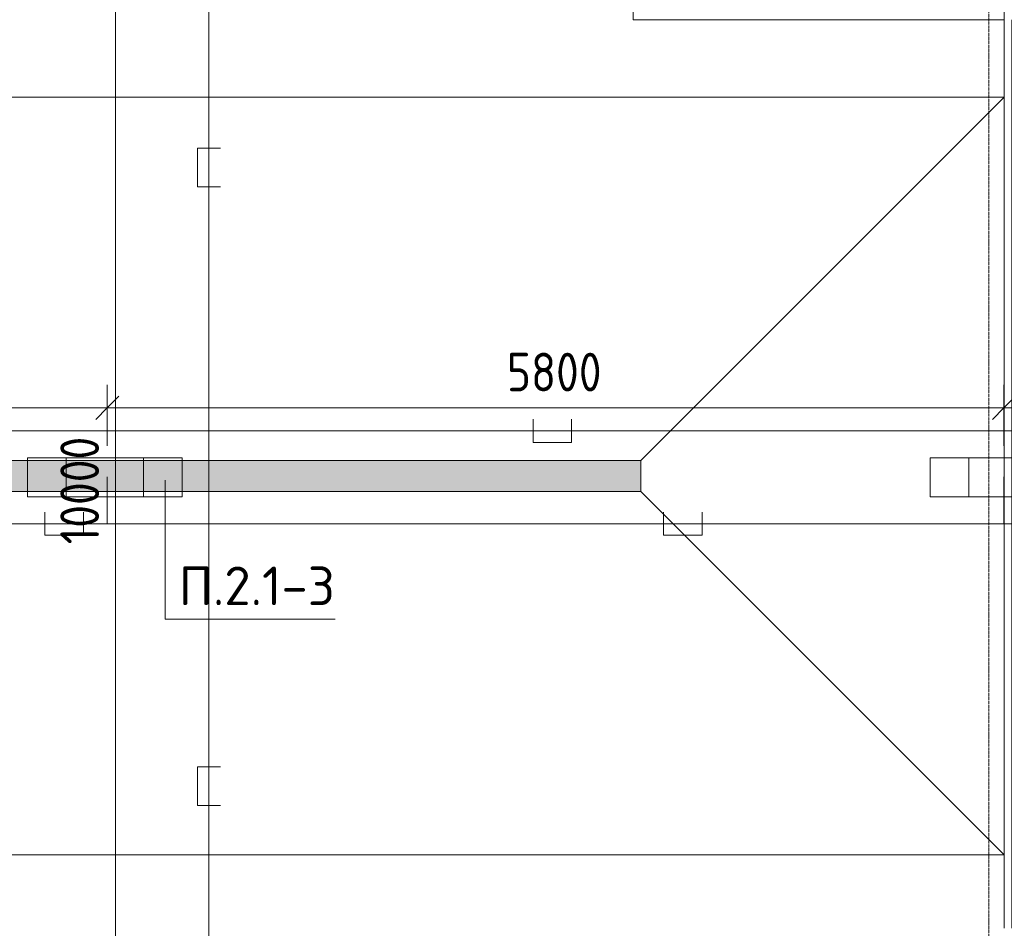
# Model space of a CAD drawing. Header units: millimetres. Extents: x -32229 to 170644, y -13689 to 125138.
# Tile 23 of 208: x -1132 to 5236, y 52975 to 58850. Entities that reach past the tile are written whole.
import ezdxf

# ---------------------------------------------------------------- set-up
doc = ezdxf.new("R2010")
doc.units = ezdxf.units.MM
doc.linetypes.add('ADSK_Линия сетки', pattern=[25, 20, -2.5, 0, -2.5])
for name, color, linetype, lineweight in [('A-ANNO-DIMS', 7, 'Continuous', 9), ('A-ANNO-DIMS-200', 7, 'Continuous', 9), ('A-ANNO-NOTE', 7, 'Continuous', 18), ('A-DETL-THIN', 7, 'Continuous', 9), ('A-FLOR', 7, 'Continuous', 18), ('A-GENM', 7, 'Continuous', 18), ('G-ANNO-TEXT', 7, 'Continuous', 9), ('M-EQPM', 7, 'Continuous', 18), ('S-COLS', 7, 'Continuous', 18), ('S-GRID', 7, 'Continuous', 9)]:
    doc.layers.add(name, color=color, linetype=linetype, lineweight=lineweight)
doc.layers.add('A-DETL', color=7, linetype='Continuous', lineweight=9, true_color=0x00a600)
doc.styles.add('GOST Common_6', font='GOST_Common.ttf', dxfattribs={"width": 0.9, "height": 250})
doc.styles.add('ISOCPEUR', font='isocpeur.ttf', dxfattribs={"height": 250})
doc.dimstyles.new('ГОСТ_2_5_мм2', dxfattribs={"dimscale": 304.8, "dimtxt": 251.428749, "dimasz": 0.492126, "dimexe": 0.492126, "dimexo": 0.656168, "dimgap": 0.098425, "dimtad": 1, "dimdec": 0, "dimdsep": 46, "dimtxsty": 'GOST Common_6', "dimblk1": 'OBLIQUE', "dimblk2": 'OBLIQUE', "dimsah": 1, "dimcen": 0.09, "dimazin": 2, "dimtfac": 1, "dimtdec": 4, "dimtix": 1, "dimtmove": 0, "dimatfit": 3, "dimfxl": 1, "dimtvp": 1, "dimtolj": 1, "dimtzin": 0, "dimarcsym": 2})

# ---------------------------------------------------------------- blocks, each defined once
blk = doc.blocks.new('АР_Лоток - 200х100h_ЛВ1-7189173--01 ЭО')
at = {"layer": 'M-EQPM', "lineweight": 13, "true_color": 0xf3f3f3}
blk.add_hatch(color=7, dxfattribs=at).paths.add_polyline_path([(5680, -100), (11500, -100), (11500, 100), (5950, 100), (5950, 50), (5650, 50), (5650, 100), (3250, 100), (3250, 50), (2950, 50), (2950, 100), (0, 100), (0, -100), (5650, -100)])
at = {"layer": 'M-EQPM', "color": 253, "lineweight": 13, "true_color": 0xaaaaaa}
for p, q in [((11500, 100), (5950, 100)), ((11500, -100), (11500, 100)), ((0, -100), (11500, -100))]:
    blk.add_line(p, q, dxfattribs=at)
blk = doc.blocks.new('АР-Заполнение деф_ шва - Д_ш_-4332034--01 ЭО')
at = {"layer": 'A-GENM', "color": 253, "lineweight": 13, "true_color": 0xaaaaaa}
for p, q in [((0, 25), (5875, 25)), ((0, -25), (5875, -25))]:
    blk.add_line(p, q, dxfattribs=at)
blk = doc.blocks.new('Наметкина 10_РД_АР_П_rvt-1--01 ЭО')
at = {"layer": 'A-FLOR', "color": 253, "lineweight": 13, "true_color": 0xaaaaaa}
for p, q in [((5235.3, 58350), (5235.3, 58850)), ((-6264.7, 58350), (5235.3, 58350)), ((-6264.7, 58350), (5235.3, 58350)), ((2885.3, 56000), (5235.3, 58350)), ((5235.3, 58350), (5235.3, 53450)), ((5235.3, 53450), (2885.3, 55800)), ((5235.3, 53450), (-6264.7, 53450)), ((5235.3, 53450), (-6264.7, 53450)), ((5235.3, 52975), (5235.3, 53450))]:
    blk.add_line(p, q, dxfattribs=at)
at = {"layer": 'S-COLS', "color": 253, "lineweight": 15, "true_color": 0xaaaaaa}
for p, q in [((2835.3, 59250), (2835.3, 58850)), ((5235.3, 58850), (5235.3, 59250)), ((2835.3, 58850), (5235.3, 58850))]:
    blk.add_line(p, q, dxfattribs=at)
at = {"layer": 'A-GENM', "color": 253, "lineweight": 13, "true_color": 0xaaaaaa, "rotation": 270}
blk.add_blockref('АР-Заполнение деф_ шва - Д_ш_-4332034--01 ЭО', (5260.3, 58850), dxfattribs=at)
at = {"layer": 'M-EQPM', "color": 253, "lineweight": 13, "true_color": 0xaaaaaa}
blk.add_blockref('АР_Лоток - 200х100h_ЛВ1-7189173--01 ЭО', (-8614.7, 55900), dxfattribs=at)
blk = doc.blocks.new('DIMBLOCK157--01 ЭО')
at = {"layer": 'A-ANNO-DIMS-200'}
for p, q in [((-512.5, 60828.3), (-587.5, 60903.3)), ((-404.2, 60828.3), (-662.5, 60828.3)), ((-512.5, 50828.6), (-512.5, 60828.3)), ((-512.5, 60828.3), (-437.5, 60753.3)), ((-512.5, 60828.3), (-404.2, 60828.3)), ((-512.5, 50828.6), (-587.5, 50903.6)), ((-409.4, 50828.6), (-662.5, 50828.6)), ((-512.5, 50828.6), (-437.5, 50753.6)), ((-512.5, 50828.6), (-409.4, 50828.6))]:
    blk.add_line(p, q, dxfattribs=at)
at = {"layer": 'A-ANNO-DIMS-200', "color": 0, "insert": (-869.2, 55457.7), "char_height": 250, "width": 889.802, "attachment_point": 1, "rotation": 90, "line_spacing_factor": 1.022761, "style": 'GOST Common_6'}
blk.add_mtext('10000', dxfattribs=at)
blk = doc.blocks.new('_Oblique')
at = {"color": 0, "linetype": 'ByBlock', "lineweight": -2}
blk.add_line((-0.5, -0.5), (0.5, 0.5), dxfattribs=at)
blk = doc.blocks.new('DIMBLOCK242--01 ЭО')
at = {"layer": 'A-ANNO-DIMS-200'}
for p, q in [((-565.8, 56093.7), (-565.8, 56489.9)), ((-6366.3, 56339.9), (-6291.3, 56414.9)), ((-6366.3, 56391.2), (-6366.3, 56189.9)), ((-6366.3, 56339.9), (-6366.3, 56391.2)), ((-565.8, 56339.9), (-490.8, 56414.9)), ((-6366.3, 56339.9), (-6441.3, 56264.9)), ((-6366.3, 56339.9), (-565.8, 56339.9)), ((-565.8, 56339.9), (-640.8, 56264.9)), ((-565.8, 56339.9), (-565.8, 56093.7))]:
    blk.add_line(p, q, dxfattribs=at)
at = {"layer": 'A-ANNO-DIMS-200', "color": 0, "insert": (-3781.4, 56696.6), "char_height": 250, "width": 756.843, "attachment_point": 1, "line_spacing_factor": 1.022761, "style": 'GOST Common_6'}
blk.add_mtext('5800', dxfattribs=at)
blk = doc.blocks.new('DIMBLOCK243--01 ЭО')
at = {"layer": 'A-ANNO-DIMS-200'}
for p, q in [((-565.8, 56093.7), (-565.8, 56489.9)), ((5234.2, 56093.7), (5234.2, 56489.9)), ((-565.8, 56339.9), (-490.8, 56414.9)), ((5234.2, 56339.9), (5309.2, 56414.9)), ((-565.8, 56339.9), (-640.8, 56264.9)), ((-565.8, 56339.9), (5234.2, 56339.9)), ((-565.8, 56339.9), (-565.8, 56093.7)), ((5234.2, 56339.9), (5159.2, 56264.9)), ((5234.2, 56339.9), (5234.2, 56093.7))]:
    blk.add_line(p, q, dxfattribs=at)
at = {"layer": 'A-ANNO-DIMS-200', "color": 0, "insert": (2018.8, 56696.6), "char_height": 250, "width": 756.843, "attachment_point": 1, "line_spacing_factor": 1.022761, "style": 'GOST Common_6'}
blk.add_mtext('5800', dxfattribs=at)
blk = doc.blocks.new('DIMBLOCK244--01 ЭО')
at = {"layer": 'A-ANNO-DIMS-200'}
for p, q in [((5234.2, 56093.7), (5234.2, 56489.9)), ((5234.2, 56339.9), (5309.2, 56414.9)), ((9234.2, 56339.9), (9309.2, 56414.9)), ((9234.2, 56391.2), (9234.2, 56189.9)), ((9234.2, 56339.9), (9234.2, 56391.2)), ((5234.2, 56339.9), (5159.2, 56264.9)), ((5234.2, 56339.9), (9234.2, 56339.9)), ((5234.2, 56339.9), (5234.2, 56093.7)), ((9234.2, 56339.9), (9159.2, 56264.9))]:
    blk.add_line(p, q, dxfattribs=at)
at = {"layer": 'A-ANNO-DIMS-200', "color": 0, "insert": (6908.2, 56696.6), "char_height": 250, "width": 782.412, "attachment_point": 1, "line_spacing_factor": 1.022761, "style": 'GOST Common_6'}
blk.add_mtext('4000', dxfattribs=at)

msp = doc.modelspace()

# ---------------------------------------------------------------- linework, layer by layer
at = {"layer": 'A-ANNO-NOTE', "color": 5, "lineweight": 9, "true_color": 0x0000ff}
for p, q in [((-1081.3, 56018.1), (-81.3, 56018.1)), ((-1081.3, 55765.4), (-1081.3, 56018.1)), ((-831.3, 55765.4), (-831.3, 56018.1)), ((-331.3, 56018.1), (-331.3, 55765.4)), ((-81.3, 56018.1), (-81.3, 55765.4)), ((4756.7, 56018.1), (5756.7, 56018.1)), ((4756.7, 55765.4), (4756.7, 56018.1)), ((5006.7, 55765.4), (5006.7, 56018.1)), ((-81.3, 55765.4), (-1081.3, 55765.4)), ((5756.7, 55765.4), (4756.7, 55765.4))]:
    msp.add_line(p, q, dxfattribs=at)
at = {"layer": 'A-DETL', "color": 5, "true_color": 0x0000ff}
for p, q in [((92.2, 44828.3), (92.2, 73828.3)), ((167.2, 58019.8), (17.2, 58019.8)), ((17.2, 58019.8), (17.2, 57769.8)), ((17.2, 57769.8), (167.2, 57769.8)), ((-565.8, 55893.7), (-565.8, 55591.2)), ((5234.2, 55893.7), (5234.2, 55591.2)), ((-968.8, 55666.2), (-968.8, 55516.2)), ((-718.8, 55516.2), (-718.8, 55666.2)), ((3031.2, 55666.2), (3031.2, 55516.2)), ((3281.2, 55516.2), (3281.2, 55666.2)), ((44035.2, 55591.2), (-11289.1, 55591.2)), ((-968.8, 55516.2), (-718.8, 55516.2)), ((3031.2, 55516.2), (3281.2, 55516.2)), ((167.2, 54019.8), (17.2, 54019.8)), ((17.2, 54019.8), (17.2, 53769.8)), ((17.2, 53769.8), (167.2, 53769.8))]:
    msp.add_line(p, q, dxfattribs=at)
at = {"layer": 'A-DETL', "color": 1, "true_color": 0xff0000}
for p, q in [((2187.9, 56266.2), (2187.9, 56116.2)), ((2437.9, 56116.2), (2437.9, 56266.2)), ((35585.3, 56191.2), (-11229.1, 56191.2)), ((2187.9, 56116.2), (2437.9, 56116.2))]:
    msp.add_line(p, q, dxfattribs=at)
at = {"layer": 'A-DETL-THIN'}
for q in [(-191.7, 55871.6), (908.3, 54974.1)]:
    msp.add_line((-191.7, 54974.1), q, dxfattribs=at)
at = {"layer": 'S-GRID', "color": 253, "linetype": 'ADSK_Линия сетки', "true_color": 0xaaaaaa}
msp.add_line((5135.3, -12088.9), (5135.3, 125138.4), dxfattribs=at)

# ---------------------------------------------------------------- block references
at = {"lineweight": 5}
msp.add_blockref('Наметкина 10_РД_АР_П_rvt-1--01 ЭО', (0, 0), dxfattribs=at)

# ---------------------------------------------------------------- texts
at = {"layer": 'G-ANNO-TEXT', "insert": (-104.1, 55314.4), "char_height": 250, "width": 1016.06, "attachment_point": 1, "line_spacing_factor": 1.139951, "style": 'ISOCPEUR'}
msp.add_mtext('\\pt600,1200,1800,2400,3000,3600,4200,4800,5400,6000,6600,7200,7800,8400,9000,9600,10200,10800,11400,12000,12600,13200,13800,14400,15000,15600,16200,16800,17400,18000,18600,19200;П.2.1-3', dxfattribs=at)

# ---------------------------------------------------------------- dimensions: what is measured, and where the dimension line sits
at = {"layer": 'A-ANNO-DIMS'}
dim = msp.add_linear_dim(base=(-512.5, 60828.3), p1=(-209.4, 50828.6), p2=(-204.2, 60828.3), angle=90, dimstyle='ГОСТ_2_5_мм2', override={"dimpost": '<>', "dimfxl": 9999.762427}, dxfattribs=at)
dim.commit()
dim.dimension.update_dxf_attribs({"geometry": 'DIMBLOCK157--01 ЭО', "text_midpoint": (-667.5, 55828.4)})
for base, p1, p2, override, picture, middle in [((-565.801, 56339.9179), (-6366.282, 56191.1624), (-565.801, 55893.6638), {"dimpost": '<>', "dimfxl": 5808.10511}, 'DIMBLOCK242--01 ЭО', (-3466.0415, 56494.9179)), ((5234.2, 56339.9), (-565.8, 55893.7), (5234.2, 55893.7), {"dimpost": '<>', "dimfxl": 5799.966164}, 'DIMBLOCK243--01 ЭО', (2334.2, 56494.9)), ((9234.2, 56339.9), (5234.2, 55893.7), (9234.2, 56191.2), {"dimpost": '<>', "dimfxl": 4011.047924}, 'DIMBLOCK244--01 ЭО', (7234.2, 56494.9))]:
    dim = msp.add_linear_dim(base=base, p1=p1, p2=p2, dimstyle='ГОСТ_2_5_мм2', override=override, dxfattribs=at)
    dim.commit()
    dim.dimension.update_dxf_attribs({"geometry": picture, "text_midpoint": middle})

doc.saveas('drawing.dxf')
